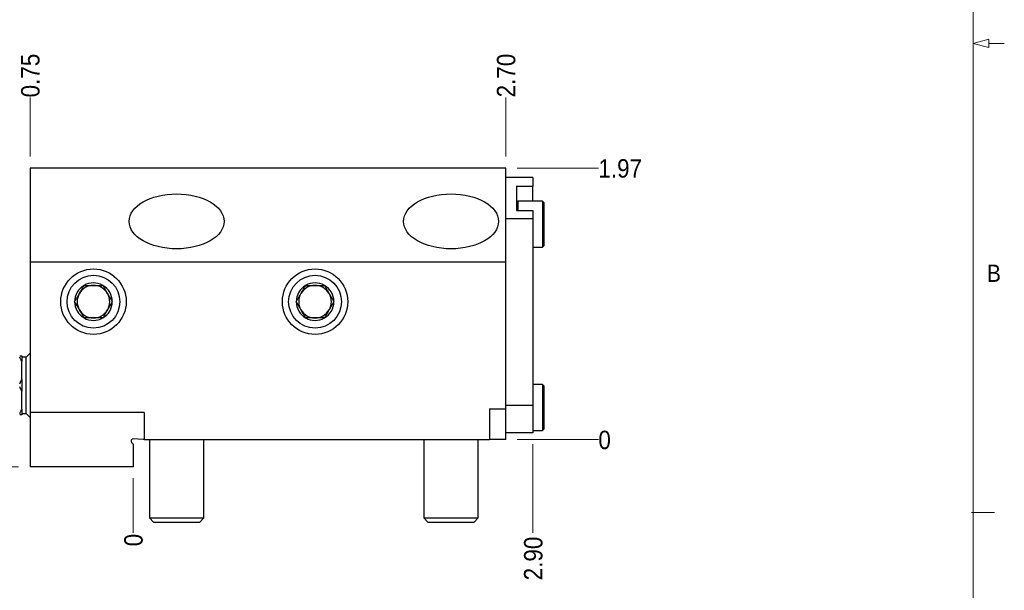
# Model space of a CAD drawing. Header units: inches. Extents: x 0.5 to 16.5, y 0.2 to 10.8.
# Tile 6 of 13: x 11.2 to 16.5, y 2.5 to 5.6. Entities that reach past the tile are written whole.
import ezdxf

# ---------------------------------------------------------------- set-up
doc = ezdxf.new("R2010")
doc.units = ezdxf.units.IN
doc.header["$MEASUREMENT"] = 0
doc.linetypes.add('SLD-Solid', pattern=[0])
doc.styles.add('SLDTEXTSTYLE2', font='GOTHIC.TTF', dxfattribs={"width": 0.913})
doc.dimstyles.new('SLDDIMSTYLE0', dxfattribs={"dimtxt": 0.1, "dimasz": 0.15, "dimexe": 0, "dimexo": 0.0625, "dimgap": 0.025, "dimtad": 0, "dimtih": 1, "dimtoh": 1, "dimdec": 0, "dimlfac": 1.333333, "dimrnd": 1e-09, "dimdsep": 46, "dimtxsty": 'SLDTEXTSTYLE2', "dimblk1": 'NONE', "dimblk2": 'NONE', "dimsah": 1, "dimcen": 0.09, "dimadec": 0, "dimazin": 2, "dimtfac": 1, "dimtdec": 3, "dimtofl": 0, "dimtmove": 0, "dimatfit": 3, "dimldrblk": 'NONE', "dimfxl": 1, "dimfrac": 2, "dimtolj": 1, "dimtzin": 12, "dimarcsym": 0})
doc.dimstyles.new('SLDDIMSTYLE10', dxfattribs={"dimtxt": 0.1, "dimasz": 0.15, "dimexe": 0, "dimexo": 0.0625, "dimgap": 0.025, "dimtad": 0, "dimtih": 1, "dimtoh": 1, "dimlfac": 1.333333, "dimrnd": 1e-09, "dimzin": 4, "dimdsep": 46, "dimtxsty": 'SLDTEXTSTYLE2', "dimblk1": 'NONE', "dimblk2": 'NONE', "dimsah": 1, "dimcen": 0.09, "dimadec": 0, "dimazin": 1, "dimtfac": 1, "dimtdec": 3, "dimtofl": 0, "dimtmove": 0, "dimatfit": 3, "dimldrblk": 'NONE', "dimfxl": 1, "dimfrac": 2, "dimtolj": 1, "dimtzin": 12, "dimarcsym": 0})
doc.dimstyles.new('SLDDIMSTYLE11', dxfattribs={"dimtxt": 0.1, "dimasz": 0.15, "dimexe": 0, "dimexo": 0.0625, "dimgap": 0.025, "dimtad": 0, "dimtih": 1, "dimtoh": 1, "dimlfac": 1.333333, "dimrnd": 1e-09, "dimzin": 0, "dimdsep": 46, "dimtxsty": 'SLDTEXTSTYLE2', "dimblk1": 'NONE', "dimblk2": 'NONE', "dimsah": 1, "dimcen": 0.09, "dimadec": 0, "dimazin": 0, "dimtfac": 1, "dimtdec": 3, "dimtofl": 0, "dimtmove": 0, "dimatfit": 3, "dimldrblk": 'NONE', "dimfxl": 1, "dimfrac": 2, "dimtolj": 1, "dimtzin": 12, "dimarcsym": 0})
doc.dimstyles.new('SLDDIMSTYLE3', dxfattribs={"dimtxt": 0.1, "dimasz": 0.15, "dimexe": 0, "dimexo": 0.0625, "dimgap": 0.025, "dimtad": 0, "dimtih": 1, "dimtoh": 1, "dimlfac": 1.333333, "dimrnd": 1e-09, "dimzin": 12, "dimdsep": 46, "dimtxsty": 'SLDTEXTSTYLE2', "dimblk1": 'NONE', "dimblk2": 'NONE', "dimsah": 1, "dimcen": 0.09, "dimadec": 0, "dimazin": 3, "dimtfac": 1, "dimtdec": 3, "dimtofl": 0, "dimtmove": 0, "dimatfit": 3, "dimldrblk": 'NONE', "dimfxl": 1, "dimfrac": 2, "dimtolj": 1, "dimtzin": 12, "dimarcsym": 0})
doc.dimstyles.new('SLDDIMSTYLE9', dxfattribs={"dimtxt": 0.1, "dimasz": 0.15, "dimexe": 0, "dimexo": 0.0625, "dimgap": 0.025, "dimtad": 0, "dimtih": 1, "dimtoh": 1, "dimlfac": 1.333333, "dimrnd": 1e-09, "dimdsep": 46, "dimtxsty": 'SLDTEXTSTYLE2', "dimblk1": 'NONE', "dimblk2": 'NONE', "dimsah": 1, "dimcen": 0.09, "dimadec": 0, "dimazin": 2, "dimtfac": 1, "dimtdec": 3, "dimtofl": 0, "dimtmove": 0, "dimatfit": 3, "dimldrblk": 'NONE', "dimfxl": 1, "dimfrac": 2, "dimtolj": 1, "dimtzin": 12, "dimarcsym": 0})

# ---------------------------------------------------------------- blocks, each defined once
blk = doc.blocks.new('_D_15')
at = {"color": 7, "linetype": 'SLD-Solid', "lineweight": 18}
blk.add_line((11.807, 3.1353), (11.807, 2.839), dxfattribs=at)
at = {"color": 7, "linetype": 'SLD-Solid', "lineweight": 18, "insert": (11.7586, 2.7652), "char_height": 0.1, "attachment_point": 1, "rotation": 90, "style": 'SLDTEXTSTYLE2'}
blk.add_mtext('0', dxfattribs=at)
blk = doc.blocks.new('_None')
blk = doc.blocks.new('_D_16')
at = {"color": 7, "linetype": 'SLD-Solid', "lineweight": 18}
blk.add_line((11.2459, 4.8844), (11.2459, 5.2061), dxfattribs=at)
at = {"color": 7, "linetype": 'SLD-Solid', "lineweight": 18, "insert": (11.1976, 5.2061), "char_height": 0.1, "attachment_point": 1, "rotation": 90, "style": 'SLDTEXTSTYLE2'}
blk.add_mtext('0.75', dxfattribs=at)
blk = doc.blocks.new('_D_17')
at = {"color": 7, "linetype": 'SLD-Solid', "lineweight": 18}
blk.add_line((13.8334, 4.8844), (13.8334, 5.2061), dxfattribs=at)
at = {"color": 7, "linetype": 'SLD-Solid', "lineweight": 18, "insert": (13.7851, 5.2061), "char_height": 0.1, "attachment_point": 1, "rotation": 90, "style": 'SLDTEXTSTYLE2'}
blk.add_mtext('2.70', dxfattribs=at)
blk = doc.blocks.new('_D_18')
at = {"color": 7, "linetype": 'SLD-Solid', "lineweight": 18}
blk.add_line((13.9811, 3.3205), (13.9811, 2.839), dxfattribs=at)
at = {"color": 7, "linetype": 'SLD-Solid', "lineweight": 18, "insert": (13.9327, 2.5804), "char_height": 0.1, "attachment_point": 1, "rotation": 90, "style": 'SLDTEXTSTYLE2'}
blk.add_mtext('2.90', dxfattribs=at)
blk = doc.blocks.new('_D_19')
at = {"color": 7, "linetype": 'SLD-Solid', "lineweight": 18}
for p, q in [((13.9434, 3.3455), (13.8959, 3.3455)), ((14.1403, 3.3455), (13.9434, 3.3455)), ((14.1403, 3.3455), (14.3371, 3.3455))]:
    blk.add_line(p, q, dxfattribs=at)
at = {"color": 7, "linetype": 'SLD-Solid', "lineweight": 18, "insert": (14.3371, 3.3938), "char_height": 0.1, "attachment_point": 1, "style": 'SLDTEXTSTYLE2'}
blk.add_mtext('0', dxfattribs=at)
blk = doc.blocks.new('_D_20')
at = {"color": 7, "linetype": 'SLD-Solid', "lineweight": 18}
blk.add_line((11.1834, 3.1978), (10.7944, 3.1978), dxfattribs=at)
at = {"color": 7, "linetype": 'SLD-Solid', "lineweight": 18, "insert": (10.5358, 3.2462), "char_height": 0.1, "attachment_point": 1, "style": 'SLDTEXTSTYLE2'}
blk.add_mtext('0.20', dxfattribs=at)
blk = doc.blocks.new('_D_21')
at = {"color": 7, "linetype": 'SLD-Solid', "lineweight": 18}
blk.add_line((13.8959, 4.8219), (14.3371, 4.8219), dxfattribs=at)
at = {"color": 7, "linetype": 'SLD-Solid', "lineweight": 18, "insert": (14.3371, 4.8702), "char_height": 0.1, "attachment_point": 1, "style": 'SLDTEXTSTYLE2'}
blk.add_mtext('1.97', dxfattribs=at)

msp = doc.modelspace()

# ---------------------------------------------------------------- linework, layer by layer
at = {"color": 7, "linetype": 'SLD-Solid', "lineweight": 18}
for p, q in [((16.375, 0.4), (16.375, 10.6)), ((16.375, 5.5), (16.46, 5.522776)), ((16.46, 5.522776), (16.46, 5.477224)), ((16.375, 5.5), (16.46, 5.477224)), ((16.46, 5.5), (16.545, 5.5)), ((16.366466, 2.95), (16.491466, 2.95))]:
    msp.add_line(p, q, dxfattribs=at)
at = {"color": 7, "linetype": 'SLD-Solid', "lineweight": 25}
for p, q in [((11.245938, 4.821861), (11.245938, 4.310428)), ((13.833438, 4.821861), (11.245938, 4.821861)), ((13.833438, 4.310428), (13.833438, 4.821861)), ((13.981076, 4.770483), (13.833438, 4.770483)), ((13.981076, 4.770483), (13.981076, 4.724338)), ((13.892494, 4.724338), (13.981076, 4.724338)), ((13.892494, 4.724338), (13.892494, 4.591588)), ((13.981076, 4.64285), (13.981076, 4.724338)), ((13.899875, 4.64285), (13.892494, 4.635468)), ((14.032749, 4.64285), (13.899875, 4.64285)), ((13.899875, 4.64285), (13.899875, 4.591588)), ((14.040131, 4.635468), (14.032749, 4.64285)), ((14.032749, 4.64285), (14.032749, 4.391866)), ((14.040131, 4.635468), (14.040131, 4.399248)), ((13.892494, 4.591588), (13.981076, 4.591588)), ((13.981076, 4.591588), (13.981076, 4.545483)), ((13.981076, 4.545483), (13.833438, 4.545483)), ((13.981076, 4.545483), (13.981076, 3.530621)), ((13.981076, 4.391866), (14.032749, 4.391866)), ((14.032749, 4.391866), (14.040131, 4.399248)), ((11.245938, 4.310428), (11.245938, 3.493121)), ((13.833438, 4.310428), (11.245938, 4.310428)), ((13.833438, 3.513184), (13.833438, 4.310428)), ((11.245938, 3.816211), (11.224236, 3.794508)), ((11.200938, 3.801684), (11.200938, 3.769597)), ((11.224236, 3.794508), (11.200938, 3.794508)), ((11.200938, 3.672845), (11.200938, 3.769597)), ((11.224236, 3.487008), (11.224236, 3.794508)), ((11.200938, 3.672845), (11.200938, 3.608672)), ((14.032749, 3.645188), (13.981076, 3.645188)), ((14.040131, 3.637806), (14.032749, 3.645188)), ((14.032749, 3.645188), (14.032749, 3.394203)), ((11.200938, 3.51192), (11.200938, 3.608672)), ((14.040131, 3.637806), (14.040131, 3.401585)), ((11.200938, 3.51192), (11.200938, 3.479833)), ((11.200938, 3.487008), (11.224236, 3.487008)), ((11.224236, 3.487008), (11.245938, 3.465306)), ((11.866017, 3.493121), (11.245938, 3.493121)), ((11.245938, 3.493121), (11.245938, 3.197845)), ((11.866017, 3.493121), (11.866017, 3.345483)), ((13.744856, 3.513184), (13.744856, 3.345483)), ((13.744856, 3.513184), (13.833438, 3.513184)), ((13.981076, 3.530621), (13.833438, 3.530621)), ((13.833438, 3.345483), (13.833438, 3.513184)), ((13.981076, 3.530621), (13.981076, 3.382983)), ((13.981076, 3.382983), (13.833438, 3.382983)), ((13.981076, 3.394203), (14.032749, 3.394203)), ((14.032749, 3.394203), (14.040131, 3.401585)), ((11.798472, 3.330602), (11.806962, 3.320835)), ((11.806962, 3.320835), (11.806962, 3.197845)), ((11.860982, 3.345483), (11.807747, 3.349205)), ((11.866017, 3.345483), (11.860982, 3.345483)), ((11.866017, 3.345483), (13.744856, 3.345483)), ((11.895545, 3.345483), (11.895545, 2.919654)), ((12.19082, 2.919654), (12.19082, 3.345483)), ((13.388163, 3.345483), (13.388163, 2.919654)), ((13.683438, 2.919654), (13.683438, 3.345483)), ((13.833438, 3.345483), (13.744856, 3.345483)), ((11.806962, 3.197845), (11.245938, 3.197845)), ((11.895545, 2.919654), (11.91769, 2.897508)), ((11.895545, 2.919654), (12.19082, 2.919654)), ((11.91769, 2.897508), (12.168675, 2.897508)), ((12.168675, 2.897508), (12.19082, 2.919654)), ((13.388163, 2.919654), (13.410309, 2.897508)), ((13.388163, 2.919654), (13.683438, 2.919654)), ((13.410309, 2.897508), (13.661293, 2.897508)), ((13.661293, 2.897508), (13.683438, 2.919654))]:
    msp.add_line(p, q, dxfattribs=at)
for centre, radius in [((11.590938, 4.095483), 0.177904), ((11.590938, 4.095483), 0.143578), ((12.796135, 4.095483), 0.177904), ((12.796135, 4.095483), 0.143578)]:
    msp.add_circle(centre, radius, dxfattribs=at)
for centre, radius, start, end in [((11.590938, 4.095483), 0.102286, 120, 180), ((11.590938, 4.095483), 0.088583, 90, 150), ((11.590938, 4.095483), 0.102286, 60, 120), ((11.590938, 4.095483), 0.088583, 30, 90), ((11.590938, 4.095483), 0.102286, 0, 60), ((12.796135, 4.095483), 0.102286, 120, 180), ((12.796135, 4.095483), 0.088583, 90, 150), ((12.796135, 4.095483), 0.102286, 60, 120), ((12.796135, 4.095483), 0.088583, 30, 90), ((12.796135, 4.095483), 0.102286, 0, 60), ((11.590938, 4.095483), 0.088583, 150, 210), ((11.590938, 4.095483), 0.088583, 330, 30), ((12.796135, 4.095483), 0.088583, 150, 210), ((12.796135, 4.095483), 0.088583, 330, 30), ((11.590938, 4.095483), 0.102286, 180, 240), ((11.590938, 4.095483), 0.102286, 300, 0), ((12.796135, 4.095483), 0.102286, 180, 240), ((12.796135, 4.095483), 0.102286, 300, 0), ((11.590938, 4.095483), 0.088583, 210, 270), ((11.590938, 4.095483), 0.088583, 270, 330), ((12.796135, 4.095483), 0.088583, 210, 270), ((12.796135, 4.095483), 0.088583, 270, 330), ((11.590938, 4.095483), 0.102286, 240, 300), ((12.796135, 4.095483), 0.102286, 240, 300), ((11.806962, 3.337983), 0.01125, 86, 221)]:
    msp.add_arc(centre, radius, start, end, dxfattribs=at)
for centre in [(12.043183, 4.532049), (13.535801, 4.532049)]:
    msp.add_ellipse(centre, major_axis=(0.258366, 0), ratio=0.57735027, dxfattribs=at)
for points, knots in [([(11.488652, 4.095483), (11.489806, 4.097482), (11.492115, 4.101481), (11.495671, 4.10764), (11.499342, 4.113998), (11.503137, 4.120572), (11.507046, 4.127343), (11.511048, 4.134274), (11.515116, 4.141319), (11.519261, 4.1485), (11.523409, 4.155684), (11.527224, 4.162291), (11.530665, 4.168251), (11.533757, 4.173608), (11.536806, 4.178889), (11.538799, 4.18234), (11.539795, 4.184066)], [0, 0, 0, 0, 0.07203424, 0.144100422, 0.216100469, 0.290671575, 0.36533397, 0.439852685, 0.516661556, 0.593472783, 0.672826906, 0.752200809, 0.813867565, 0.875541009, 0.937768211, 1, 1, 1, 1]), ([(11.539795, 4.184066), (11.541958, 4.184066), (11.546284, 4.184066), (11.553003, 4.184066), (11.559935, 4.184066), (11.567092, 4.184066), (11.574377, 4.184066), (11.581749, 4.184066), (11.589652, 4.184066), (11.598059, 4.184066), (11.60689, 4.184066), (11.61559, 4.184066), (11.624386, 4.184066), (11.633243, 4.184066), (11.639135, 4.184066), (11.642082, 4.184066)], [0, 0, 0, 0, 0.06753184, 0.13505718, 0.20463866, 0.27450076, 0.34437071, 0.41406368, 0.48350275, 0.56648579, 0.64982521, 0.73327564, 0.81641065, 0.90819316, 1, 1, 1, 1]), ([(11.642082, 4.184066), (11.643236, 4.182066), (11.645545, 4.178068), (11.649101, 4.171908), (11.652771, 4.165551), (11.656567, 4.158977), (11.660476, 4.152206), (11.664478, 4.145274), (11.668545, 4.138229), (11.672691, 4.131049), (11.676839, 4.123864), (11.680653, 4.117257), (11.684094, 4.111297), (11.687187, 4.105941), (11.690236, 4.10066), (11.692229, 4.097208), (11.693225, 4.095483)], [0, 0, 0, 0, 0.07203424, 0.144100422, 0.216100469, 0.290671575, 0.36533397, 0.439852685, 0.516661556, 0.593472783, 0.672826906, 0.752200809, 0.813867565, 0.875541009, 0.937768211, 1, 1, 1, 1]), ([(12.693849, 4.095483), (12.695003, 4.097482), (12.697312, 4.101481), (12.700868, 4.10764), (12.704538, 4.113998), (12.708334, 4.120572), (12.712243, 4.127343), (12.716245, 4.134274), (12.720312, 4.141319), (12.724458, 4.1485), (12.728606, 4.155684), (12.732421, 4.162291), (12.735862, 4.168251), (12.738954, 4.173608), (12.742003, 4.178889), (12.743996, 4.18234), (12.744992, 4.184066)], [0, 0, 0, 0, 0.07203424, 0.144100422, 0.216100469, 0.290671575, 0.36533397, 0.439852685, 0.516661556, 0.593472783, 0.672826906, 0.752200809, 0.813867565, 0.875541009, 0.937768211, 1, 1, 1, 1]), ([(12.744992, 4.184066), (12.747155, 4.184066), (12.751481, 4.184066), (12.7582, 4.184066), (12.765132, 4.184066), (12.772289, 4.184066), (12.779574, 4.184066), (12.786946, 4.184066), (12.794849, 4.184066), (12.803256, 4.184066), (12.812087, 4.184066), (12.820787, 4.184066), (12.829583, 4.184066), (12.83844, 4.184066), (12.844332, 4.184066), (12.847279, 4.184066)], [0, 0, 0, 0, 0.06753184, 0.13505718, 0.20463866, 0.27450076, 0.34437071, 0.41406368, 0.48350275, 0.56648579, 0.64982521, 0.73327564, 0.81641065, 0.90819316, 1, 1, 1, 1]), ([(12.847279, 4.184066), (12.848433, 4.182066), (12.850741, 4.178068), (12.854298, 4.171908), (12.857968, 4.165551), (12.861764, 4.158977), (12.865673, 4.152206), (12.869675, 4.145274), (12.873742, 4.138229), (12.877888, 4.131049), (12.882036, 4.123864), (12.88585, 4.117257), (12.889291, 4.111297), (12.892384, 4.105941), (12.895433, 4.10066), (12.897425, 4.097208), (12.898422, 4.095483)], [0, 0, 0, 0, 0.07203424, 0.14410042, 0.21610047, 0.29067158, 0.36533397, 0.43985268, 0.51666156, 0.59347278, 0.67282691, 0.75220081, 0.81386756, 0.87554101, 0.93776821, 1, 1, 1, 1]), ([(11.539795, 4.0069), (11.538641, 4.008899), (11.536332, 4.012898), (11.532776, 4.019057), (11.529106, 4.025415), (11.52531, 4.031989), (11.521401, 4.03876), (11.517399, 4.045691), (11.513332, 4.052736), (11.509186, 4.059917), (11.505038, 4.067101), (11.501223, 4.073708), (11.497783, 4.079668), (11.49469, 4.085025), (11.491641, 4.090306), (11.489648, 4.093757), (11.488652, 4.095483)], [0, 0, 0, 0, 0.07203424, 0.14410042, 0.21610047, 0.29067158, 0.36533397, 0.43985268, 0.51666156, 0.59347278, 0.67282691, 0.75220081, 0.81386756, 0.87554101, 0.93776821, 1, 1, 1, 1]), ([(11.693225, 4.095483), (11.691494, 4.092485), (11.688893, 4.087979), (11.685309, 4.081771), (11.682549, 4.076992), (11.679722, 4.072095), (11.676816, 4.067063), (11.673862, 4.061945), (11.67051, 4.05614), (11.666767, 4.049657), (11.662626, 4.042485), (11.658472, 4.03529), (11.654659, 4.028685), (11.65121, 4.022711), (11.648118, 4.017356), (11.645068, 4.012073), (11.643079, 4.008627), (11.642082, 4.0069)], [0, 0, 0, 0, 0.10773364, 0.16191297, 0.21608856, 0.27165655, 0.32721953, 0.38354484, 0.43986602, 0.5163482, 0.59348362, 0.67255321, 0.75220814, 0.81379066, 0.87575243, 0.93771988, 1, 1, 1, 1]), ([(12.744992, 4.0069), (12.743838, 4.008899), (12.741529, 4.012898), (12.737973, 4.019057), (12.734302, 4.025415), (12.730507, 4.031989), (12.726598, 4.03876), (12.722596, 4.045691), (12.718529, 4.052736), (12.714383, 4.059917), (12.710235, 4.067101), (12.70642, 4.073708), (12.702979, 4.079668), (12.699887, 4.085025), (12.696838, 4.090306), (12.694845, 4.093757), (12.693849, 4.095483)], [0, 0, 0, 0, 0.07203424, 0.14410042, 0.21610047, 0.29067158, 0.36533397, 0.43985268, 0.51666156, 0.59347278, 0.67282691, 0.75220081, 0.81386756, 0.87554101, 0.93776821, 1, 1, 1, 1]), ([(12.898422, 4.095483), (12.896691, 4.092485), (12.89409, 4.087979), (12.890505, 4.081771), (12.887746, 4.076992), (12.884919, 4.072095), (12.882013, 4.067063), (12.879059, 4.061945), (12.875707, 4.05614), (12.871964, 4.049657), (12.867823, 4.042485), (12.863669, 4.03529), (12.859856, 4.028685), (12.856407, 4.022711), (12.853315, 4.017356), (12.850265, 4.012073), (12.848276, 4.008627), (12.847279, 4.0069)], [0, 0, 0, 0, 0.10773364, 0.16191297, 0.21608856, 0.27165655, 0.32721953, 0.38354484, 0.43986602, 0.5163482, 0.59348362, 0.67255321, 0.75220814, 0.81379066, 0.87575243, 0.93771988, 1, 1, 1, 1]), ([(11.642082, 4.0069), (11.639135, 4.0069), (11.633243, 4.0069), (11.624386, 4.0069), (11.61559, 4.0069), (11.60689, 4.0069), (11.598059, 4.0069), (11.589652, 4.0069), (11.581749, 4.0069), (11.574377, 4.0069), (11.567092, 4.0069), (11.559935, 4.0069), (11.553003, 4.0069), (11.546284, 4.0069), (11.541958, 4.0069), (11.539795, 4.0069)], [0, 0, 0, 0, 0.09180684, 0.18358935, 0.26672436, 0.35017479, 0.43351421, 0.51649725, 0.58593632, 0.65562929, 0.72549924, 0.79536134, 0.86494282, 0.93246816, 1, 1, 1, 1]), ([(12.847279, 4.0069), (12.844332, 4.0069), (12.83844, 4.0069), (12.829583, 4.0069), (12.820787, 4.0069), (12.812087, 4.0069), (12.803256, 4.0069), (12.794849, 4.0069), (12.786946, 4.0069), (12.779574, 4.0069), (12.772289, 4.0069), (12.765132, 4.0069), (12.7582, 4.0069), (12.751481, 4.0069), (12.747155, 4.0069), (12.744992, 4.0069)], [0, 0, 0, 0, 0.09180684, 0.18358935, 0.26672436, 0.35017479, 0.43351421, 0.51649725, 0.58593632, 0.65562929, 0.72549924, 0.79536134, 0.86494282, 0.93246816, 1, 1, 1, 1]), ([(11.189688, 3.801684), (11.191754, 3.801684), (11.194856, 3.801684), (11.198487, 3.801684), (11.200121, 3.801684), (11.200938, 3.801684)], [0, 0, 0, 0, 0.49916061, 0.74945768, 1, 1, 1, 1]), ([(11.200938, 3.769597), (11.200125, 3.771674), (11.198497, 3.775829), (11.194868, 3.784041), (11.191761, 3.790068), (11.189688, 3.794089)], [0, 0, 0, 0, 0.24943627, 0.49912871, 1, 1, 1, 1]), ([(11.189688, 3.648353), (11.191754, 3.652361), (11.194856, 3.658378), (11.198487, 3.66659), (11.200121, 3.670759), (11.200938, 3.672845)], [0, 0, 0, 0, 0.49916061, 0.74945768, 1, 1, 1, 1]), ([(11.200938, 3.608672), (11.200125, 3.610748), (11.198497, 3.614904), (11.194868, 3.623116), (11.191761, 3.629142), (11.189688, 3.633164)], [0, 0, 0, 0, 0.24943627, 0.49912871, 1, 1, 1, 1]), ([(11.189688, 3.487428), (11.191754, 3.491436), (11.194856, 3.497453), (11.198487, 3.505665), (11.200121, 3.509834), (11.200938, 3.51192)], [0, 0, 0, 0, 0.49916061, 0.74945768, 1, 1, 1, 1]), ([(11.200938, 3.479833), (11.200125, 3.479833), (11.198497, 3.479833), (11.194868, 3.479833), (11.191761, 3.479833), (11.189688, 3.479833)], [0, 0, 0, 0, 0.24943627, 0.49912871, 1, 1, 1, 1])]:
    msp.add_open_spline(points, degree=3, knots=knots, dxfattribs=at)

# ---------------------------------------------------------------- texts
at = {"color": 7, "linetype": 'Continuous', "lineweight": 0, "insert": (16.450275, 4.296929), "char_height": 0.09375, "attachment_point": 1, "style": 'SLDTEXTSTYLE2'}
msp.add_mtext('B', dxfattribs=at)

# ---------------------------------------------------------------- dimensions: what is measured, and where the dimension line sits
at = {"color": 7, "linetype": 'SLD-Solid', "lineweight": 18}
for feature_location, offset, dtype, origin, dimstyle, picture, middle in [((11.245938, 4.821861), (0, 0.384239), 1, (11.806962, 3.197845), 'SLDDIMSTYLE9', '_D_16', (11.245938, 5.335405)), ((13.833438, 4.821861), (0, 0.384239), 1, (11.806962, 3.197845), 'SLDDIMSTYLE10', '_D_17', (13.833438, 5.335405)), ((13.833438, 4.821861), (0.5037, 0), 0, (13.833438, 3.345483), 'SLDDIMSTYLE3', '_D_21', (14.466444, 4.821861)), ((13.981076, 3.382983), (0, -0.543937), 1, (11.806962, 3.197845), 'SLDDIMSTYLE10', '_D_18', (13.981076, 2.70974)), ((13.8334384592, 3.3454828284), (0.5037000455, 0), 0, (13.8334384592, 3.3454828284), 'SLDDIMSTYLE0', '_D_19', (14.3740829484, 3.3454828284)), ((11.245938, 3.197845), (-0.451491, 0), 0, (13.833438, 3.345483), 'SLDDIMSTYLE11', '_D_20', (10.665142, 3.197845)), ((11.8069620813, 3.1978450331), (0, -0.3587991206), 1, (11.8069620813, 3.1978450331), 'SLDDIMSTYLE0', '_D_15', (11.8069620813, 2.8021014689))]:
    dim = msp.add_ordinate_dim(feature_location=feature_location, offset=offset, dtype=dtype, origin=origin, dimstyle=dimstyle, dxfattribs=at)
    dim.commit()
    dim.dimension.update_dxf_attribs({"geometry": picture, "text_midpoint": middle})

doc.saveas('drawing.dxf')
